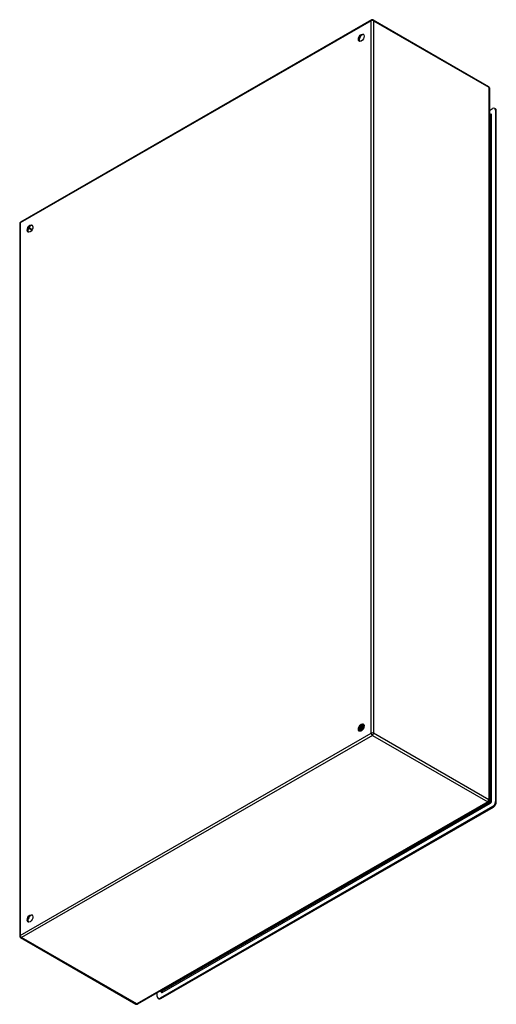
# Model space of a CAD drawing. Header units: inches. Extents: x 136.8 to 159.7, y 39.6 to 86.8.
import ezdxf

# ---------------------------------------------------------------- set-up
doc = ezdxf.new("R2010")
doc.units = ezdxf.units.IN
doc.header["$MEASUREMENT"] = 0
doc.layers.add('Visible Edges(ANSI)', color=7, linetype='Continuous', lineweight=25)
doc.layers.add('Visible Tangent Edges(ANSI)', color=7, linetype='Continuous', lineweight=25)

msp = doc.modelspace()

# ---------------------------------------------------------------- linework, layer by layer
at = {"layer": 'Visible Edges(ANSI)'}
for p, q in [((153.686, 86.833), (136.834, 77.128)), ((153.77, 86.833), (159.308, 83.644)), ((159.35, 83.571), (159.35, 49.371)), ((159.35, 82.486), (159.505, 82.575)), ((159.35, 82.318), (159.402, 82.287)), ((159.64, 82.563), (159.603, 82.584)), ((159.644, 82.494), (159.644, 49.316)), ((159.681, 49.294), (159.681, 82.472)), ((136.792, 77.056), (136.792, 42.856)), ((153.22, 52.995), (153.219, 52.995)), ((153.221, 52.978), (153.221, 52.96)), ((153.246, 53.003), (153.248, 53.002)), ((153.254, 52.979), (153.251, 52.98)), ((153.256, 52.958), (153.256, 52.94)), ((153.279, 52.987), (153.282, 52.985)), ((153.288, 52.998), (153.286, 53)), ((153.288, 52.963), (153.286, 52.964)), ((153.29, 52.938), (153.29, 52.92)), ((153.312, 52.97), (153.315, 52.968)), ((153.323, 52.978), (153.32, 52.98)), ((153.322, 52.947), (153.32, 52.948)), ((153.114, 52.753), (153.111, 52.755)), ((153.116, 52.739), (153.113, 52.741)), ((153.13, 52.795), (153.114, 52.786)), ((153.131, 52.76), (153.134, 52.759)), ((153.141, 52.866), (153.138, 52.867)), ((153.151, 52.719), (153.148, 52.721)), ((153.165, 52.775), (153.149, 52.766)), ((153.152, 52.734), (153.149, 52.735)), ((153.155, 52.894), (153.158, 52.893)), ((153.169, 52.741), (153.172, 52.74)), ((153.179, 52.85), (153.176, 52.852)), ((153.2, 52.755), (153.184, 52.746)), ((153.19, 52.714), (153.187, 52.716)), ((153.192, 52.879), (153.195, 52.877)), ((153.207, 52.723), (153.21, 52.721)), ((153.217, 52.834), (153.214, 52.836)), ((153.219, 52.722), (153.215, 52.724)), ((153.233, 52.734), (153.219, 52.726)), ((153.229, 52.863), (153.232, 52.862)), ((153.231, 52.733), (153.231, 52.733)), ((153.254, 52.819), (153.251, 52.82)), ((153.266, 52.848), (153.269, 52.846)), ((153.29, 52.804), (153.288, 52.804)), ((153.303, 52.832), (153.306, 52.831)), ((153.325, 52.918), (153.325, 52.9)), ((159.308, 49.298), (142.456, 39.594)), ((159.505, 49.075), (143.536, 39.879)), ((143.574, 39.858), (159.542, 49.053)), ((136.834, 42.783), (142.372, 39.594)), ((143.544, 40.221), (143.595, 40.192)), ((143.397, 39.96), (143.397, 40.136)), ((143.476, 39.848), (143.438, 39.869))]:
    msp.add_line(p, q, dxfattribs=at)
at = {"layer": 'Visible Edges(ANSI)', "flags": 128}
for points in [[(159.407, 82.286), (159.405, 82.286), (159.402, 82.287)], [(153.179, 52.959), (153.178, 52.957), (153.178, 52.954), (153.177, 52.951), (153.176, 52.948), (153.175, 52.946), (153.175, 52.943), (153.174, 52.94), (153.173, 52.937), (153.172, 52.935), (153.171, 52.932), (153.17, 52.929), (153.169, 52.926), (153.168, 52.924), (153.167, 52.921), (153.166, 52.918), (153.165, 52.915), (153.164, 52.913), (153.162, 52.91), (153.161, 52.907), (153.16, 52.905), (153.159, 52.902), (153.157, 52.899), (153.156, 52.897), (153.155, 52.894)], [(153.158, 52.893), (153.159, 52.896), (153.161, 52.898), (153.162, 52.901), (153.163, 52.904), (153.165, 52.907), (153.166, 52.91), (153.167, 52.913), (153.168, 52.916), (153.17, 52.919), (153.171, 52.922), (153.172, 52.925), (153.173, 52.928), (153.174, 52.931), (153.175, 52.934), (153.176, 52.937), (153.177, 52.94), (153.178, 52.943), (153.179, 52.946), (153.179, 52.949), (153.18, 52.952), (153.181, 52.955), (153.182, 52.958), (153.182, 52.961), (153.183, 52.964)], [(153.164, 52.894), (153.166, 52.897), (153.167, 52.9), (153.168, 52.903), (153.17, 52.906), (153.171, 52.909), (153.172, 52.912), (153.173, 52.915), (153.175, 52.918), (153.176, 52.921), (153.177, 52.924), (153.178, 52.927), (153.179, 52.93), (153.179, 52.933), (153.18, 52.936), (153.181, 52.939), (153.182, 52.943), (153.182, 52.946), (153.183, 52.949), (153.184, 52.952), (153.184, 52.955), (153.184, 52.958), (153.185, 52.961), (153.185, 52.964), (153.185, 52.966)], [(153.217, 52.994), (153.218, 52.99), (153.218, 52.985), (153.218, 52.981), (153.218, 52.976), (153.218, 52.972), (153.218, 52.967), (153.217, 52.962), (153.217, 52.957), (153.216, 52.952), (153.215, 52.948), (153.214, 52.943), (153.213, 52.938), (153.212, 52.933), (153.211, 52.928), (153.209, 52.923), (153.208, 52.918), (153.206, 52.913), (153.204, 52.908), (153.203, 52.903), (153.201, 52.898), (153.199, 52.893), (153.196, 52.888), (153.194, 52.883), (153.192, 52.879)], [(153.195, 52.877), (153.197, 52.882), (153.199, 52.887), (153.202, 52.892), (153.204, 52.897), (153.206, 52.902), (153.208, 52.907), (153.209, 52.912), (153.211, 52.917), (153.213, 52.922), (153.214, 52.927), (153.215, 52.933), (153.216, 52.938), (153.217, 52.943), (153.218, 52.948), (153.219, 52.953), (153.22, 52.958), (153.22, 52.962), (153.221, 52.967), (153.221, 52.972), (153.221, 52.977), (153.221, 52.981), (153.221, 52.986), (153.22, 52.99), (153.22, 52.995)], [(153.201, 52.878), (153.203, 52.881), (153.204, 52.885), (153.206, 52.888), (153.207, 52.892), (153.208, 52.895), (153.209, 52.898), (153.211, 52.902), (153.212, 52.905), (153.213, 52.909), (153.214, 52.912), (153.215, 52.916), (153.216, 52.919), (153.217, 52.923), (153.217, 52.926), (153.218, 52.93), (153.219, 52.933), (153.219, 52.937), (153.22, 52.94), (153.22, 52.943), (153.22, 52.947), (153.221, 52.95), (153.221, 52.953), (153.221, 52.957), (153.221, 52.96)], [(153.249, 52.98), (153.247, 52.98), (153.246, 52.981), (153.245, 52.982), (153.244, 52.982), (153.243, 52.983), (153.241, 52.983), (153.24, 52.984), (153.239, 52.985), (153.238, 52.985), (153.237, 52.986), (153.236, 52.986), (153.234, 52.987), (153.233, 52.988), (153.232, 52.988), (153.231, 52.989), (153.23, 52.989), (153.228, 52.99), (153.227, 52.991), (153.226, 52.991), (153.225, 52.992), (153.224, 52.993), (153.222, 52.993), (153.221, 52.994), (153.22, 52.994)], [(153.251, 52.98), (153.25, 52.98), (153.249, 52.98), (153.248, 52.98), (153.246, 52.979), (153.245, 52.979), (153.244, 52.979), (153.243, 52.979), (153.241, 52.978), (153.24, 52.978), (153.239, 52.978), (153.237, 52.978), (153.236, 52.978), (153.235, 52.977), (153.234, 52.977), (153.232, 52.977), (153.231, 52.977), (153.23, 52.976), (153.229, 52.976), (153.227, 52.976), (153.226, 52.976), (153.225, 52.976), (153.223, 52.975), (153.222, 52.975), (153.221, 52.975)], [(153.226, 53), (153.227, 53), (153.227, 53), (153.228, 53), (153.229, 53), (153.23, 53.001), (153.231, 53.001), (153.232, 53.001), (153.232, 53.001), (153.233, 53.001), (153.234, 53.001), (153.235, 53.001), (153.236, 53.002), (153.237, 53.002), (153.237, 53.002), (153.238, 53.002), (153.239, 53.002), (153.24, 53.002), (153.241, 53.002), (153.242, 53.003), (153.242, 53.003), (153.243, 53.003), (153.244, 53.003), (153.245, 53.003), (153.246, 53.003)], [(153.251, 52.98), (153.252, 52.976), (153.252, 52.971), (153.253, 52.967), (153.253, 52.962), (153.253, 52.958), (153.253, 52.953), (153.252, 52.948), (153.252, 52.943), (153.252, 52.938), (153.251, 52.934), (153.25, 52.929), (153.249, 52.924), (153.248, 52.918), (153.247, 52.913), (153.246, 52.908), (153.244, 52.903), (153.243, 52.898), (153.241, 52.893), (153.239, 52.888), (153.237, 52.883), (153.235, 52.878), (153.233, 52.873), (153.231, 52.868), (153.229, 52.863)], [(153.232, 52.862), (153.234, 52.867), (153.236, 52.872), (153.238, 52.877), (153.24, 52.882), (153.242, 52.887), (153.244, 52.892), (153.246, 52.897), (153.247, 52.902), (153.249, 52.907), (153.25, 52.912), (153.251, 52.917), (153.252, 52.922), (153.253, 52.927), (153.254, 52.932), (153.254, 52.937), (153.255, 52.942), (153.255, 52.947), (153.256, 52.952), (153.256, 52.956), (153.256, 52.961), (153.255, 52.966), (153.255, 52.97), (153.255, 52.975), (153.254, 52.979)], [(153.238, 52.862), (153.239, 52.865), (153.24, 52.868), (153.242, 52.872), (153.243, 52.875), (153.244, 52.878), (153.245, 52.882), (153.246, 52.885), (153.247, 52.888), (153.248, 52.891), (153.249, 52.895), (153.25, 52.898), (153.251, 52.901), (153.252, 52.905), (153.252, 52.908), (153.253, 52.911), (153.254, 52.914), (153.254, 52.918), (153.255, 52.921), (153.255, 52.924), (153.255, 52.927), (153.255, 52.93), (153.256, 52.934), (153.256, 52.937), (153.256, 52.94)], [(153.243, 53.01), (153.243, 53.01), (153.243, 53.009), (153.243, 53.009), (153.243, 53.009), (153.243, 53.009), (153.244, 53.008), (153.244, 53.008), (153.244, 53.008), (153.244, 53.007), (153.244, 53.007), (153.244, 53.007), (153.244, 53.007), (153.244, 53.006), (153.245, 53.006), (153.245, 53.006), (153.245, 53.006), (153.245, 53.005), (153.245, 53.005), (153.245, 53.005), (153.245, 53.004), (153.245, 53.004), (153.245, 53.004), (153.246, 53.004), (153.246, 53.003)], [(153.248, 53.002), (153.248, 53.002), (153.248, 53.003), (153.248, 53.003), (153.248, 53.003), (153.248, 53.004), (153.247, 53.004), (153.247, 53.005), (153.247, 53.005), (153.247, 53.005), (153.247, 53.006), (153.247, 53.006), (153.247, 53.006), (153.246, 53.007), (153.246, 53.007), (153.246, 53.007), (153.246, 53.008), (153.246, 53.008), (153.246, 53.009), (153.245, 53.009), (153.245, 53.009), (153.245, 53.01), (153.245, 53.01), (153.245, 53.01), (153.244, 53.011)], [(153.248, 53.002), (153.248, 53.001), (153.248, 53), (153.248, 52.999), (153.248, 52.998), (153.248, 52.998), (153.248, 52.997), (153.248, 52.996), (153.248, 52.995), (153.248, 52.994), (153.248, 52.993), (153.248, 52.992), (153.248, 52.992), (153.248, 52.991), (153.248, 52.99), (153.248, 52.989), (153.248, 52.988), (153.248, 52.987), (153.248, 52.986), (153.248, 52.985), (153.248, 52.985), (153.248, 52.984), (153.248, 52.983), (153.248, 52.982), (153.248, 52.981)], [(153.248, 52.981), (153.249, 52.981), (153.251, 52.981), (153.252, 52.982), (153.253, 52.982), (153.254, 52.982), (153.256, 52.982), (153.257, 52.983), (153.258, 52.983), (153.26, 52.983), (153.261, 52.983), (153.262, 52.984), (153.264, 52.984), (153.265, 52.984), (153.266, 52.984), (153.267, 52.984), (153.269, 52.985), (153.27, 52.985), (153.271, 52.985), (153.273, 52.985), (153.274, 52.986), (153.275, 52.986), (153.277, 52.986), (153.278, 52.986), (153.279, 52.987)], [(153.281, 52.963), (153.28, 52.964), (153.279, 52.964), (153.277, 52.965), (153.276, 52.965), (153.275, 52.966), (153.274, 52.967), (153.273, 52.967), (153.272, 52.968), (153.271, 52.968), (153.27, 52.969), (153.269, 52.969), (153.268, 52.97), (153.267, 52.971), (153.265, 52.971), (153.264, 52.972), (153.263, 52.972), (153.262, 52.973), (153.261, 52.973), (153.26, 52.974), (153.259, 52.974), (153.258, 52.975), (153.257, 52.976), (153.256, 52.976), (153.254, 52.977)], [(153.286, 52.964), (153.284, 52.964), (153.283, 52.964), (153.282, 52.963), (153.281, 52.963), (153.279, 52.963), (153.278, 52.963), (153.277, 52.962), (153.276, 52.962), (153.274, 52.962), (153.273, 52.962), (153.272, 52.962), (153.271, 52.961), (153.269, 52.961), (153.268, 52.961), (153.267, 52.961), (153.266, 52.96), (153.264, 52.96), (153.263, 52.96), (153.262, 52.96), (153.261, 52.959), (153.259, 52.959), (153.258, 52.959), (153.257, 52.959), (153.256, 52.959)], [(153.282, 52.985), (153.281, 52.987), (153.28, 52.989), (153.28, 52.99), (153.279, 52.992), (153.278, 52.993), (153.277, 52.995), (153.276, 52.996), (153.275, 52.998), (153.274, 52.999), (153.273, 53), (153.272, 53.002), (153.271, 53.003), (153.27, 53.004), (153.269, 53.006), (153.268, 53.007), (153.267, 53.008), (153.266, 53.009), (153.265, 53.01), (153.263, 53.011), (153.262, 53.012), (153.261, 53.013), (153.26, 53.014), (153.258, 53.015), (153.257, 53.016)], [(153.257, 53.016), (153.258, 53.015), (153.259, 53.014), (153.26, 53.013), (153.261, 53.012), (153.262, 53.011), (153.264, 53.01), (153.265, 53.009), (153.266, 53.008), (153.267, 53.007), (153.268, 53.006), (153.269, 53.005), (153.27, 53.003), (153.27, 53.002), (153.271, 53.001), (153.272, 53), (153.273, 52.998), (153.274, 52.997), (153.275, 52.995), (153.276, 52.994), (153.276, 52.993), (153.277, 52.991), (153.278, 52.99), (153.278, 52.988), (153.279, 52.987)], [(153.286, 52.964), (153.286, 52.96), (153.287, 52.956), (153.287, 52.951), (153.288, 52.947), (153.288, 52.942), (153.288, 52.937), (153.288, 52.933), (153.287, 52.928), (153.287, 52.923), (153.286, 52.918), (153.286, 52.913), (153.285, 52.908), (153.284, 52.903), (153.283, 52.898), (153.282, 52.893), (153.28, 52.888), (153.279, 52.883), (153.277, 52.878), (153.276, 52.873), (153.274, 52.868), (153.272, 52.863), (153.27, 52.858), (153.268, 52.853), (153.266, 52.848)], [(153.268, 53.007), (153.271, 53.006), (153.273, 53.006), (153.275, 53.005), (153.278, 53.004), (153.28, 53.003), (153.282, 53.002), (153.284, 53.001), (153.286, 53), (153.288, 52.998), (153.29, 52.997), (153.292, 52.996), (153.294, 52.994), (153.296, 52.993), (153.298, 52.991), (153.3, 52.989), (153.301, 52.987), (153.303, 52.985), (153.304, 52.983), (153.306, 52.981), (153.307, 52.979), (153.309, 52.977), (153.31, 52.975), (153.311, 52.972), (153.312, 52.97)], [(153.269, 52.846), (153.271, 52.851), (153.273, 52.856), (153.275, 52.861), (153.277, 52.866), (153.279, 52.872), (153.28, 52.877), (153.282, 52.882), (153.283, 52.887), (153.285, 52.892), (153.286, 52.897), (153.287, 52.902), (153.288, 52.907), (153.289, 52.912), (153.289, 52.917), (153.29, 52.922), (153.29, 52.927), (153.29, 52.931), (153.29, 52.936), (153.29, 52.941), (153.29, 52.945), (153.29, 52.95), (153.29, 52.954), (153.289, 52.959), (153.288, 52.963)], [(153.282, 52.985), (153.282, 52.984), (153.282, 52.983), (153.282, 52.983), (153.282, 52.982), (153.282, 52.981), (153.282, 52.98), (153.282, 52.979), (153.282, 52.978), (153.282, 52.977), (153.282, 52.976), (153.282, 52.975), (153.282, 52.975), (153.282, 52.974), (153.282, 52.973), (153.282, 52.972), (153.282, 52.971), (153.282, 52.97), (153.282, 52.969), (153.282, 52.968), (153.282, 52.967), (153.282, 52.967), (153.282, 52.966), (153.282, 52.965), (153.282, 52.964)], [(153.282, 52.964), (153.283, 52.964), (153.284, 52.964), (153.285, 52.965), (153.287, 52.965), (153.288, 52.965), (153.289, 52.965), (153.291, 52.966), (153.292, 52.966), (153.293, 52.966), (153.294, 52.966), (153.296, 52.967), (153.297, 52.967), (153.298, 52.967), (153.3, 52.967), (153.301, 52.968), (153.302, 52.968), (153.303, 52.968), (153.305, 52.968), (153.306, 52.969), (153.307, 52.969), (153.309, 52.969), (153.31, 52.969), (153.311, 52.97), (153.312, 52.97)], [(153.315, 52.968), (153.314, 52.97), (153.314, 52.972), (153.313, 52.973), (153.312, 52.975), (153.311, 52.976), (153.31, 52.978), (153.309, 52.979), (153.308, 52.981), (153.307, 52.982), (153.306, 52.983), (153.305, 52.985), (153.304, 52.986), (153.303, 52.987), (153.301, 52.988), (153.3, 52.99), (153.299, 52.991), (153.298, 52.992), (153.296, 52.993), (153.295, 52.994), (153.294, 52.995), (153.293, 52.996), (153.291, 52.997), (153.29, 52.998), (153.288, 52.998)], [(153.313, 52.947), (153.312, 52.947), (153.311, 52.948), (153.31, 52.948), (153.309, 52.949), (153.308, 52.949), (153.307, 52.95), (153.306, 52.95), (153.305, 52.951), (153.304, 52.951), (153.303, 52.952), (153.302, 52.952), (153.301, 52.953), (153.3, 52.953), (153.299, 52.954), (153.298, 52.954), (153.297, 52.955), (153.296, 52.955), (153.295, 52.956), (153.294, 52.956), (153.293, 52.957), (153.292, 52.957), (153.291, 52.958), (153.29, 52.958), (153.289, 52.959)], [(153.32, 52.948), (153.318, 52.948), (153.317, 52.948), (153.316, 52.947), (153.315, 52.947), (153.314, 52.947), (153.312, 52.947), (153.311, 52.946), (153.31, 52.946), (153.309, 52.946), (153.307, 52.945), (153.306, 52.945), (153.305, 52.945), (153.304, 52.945), (153.303, 52.944), (153.301, 52.944), (153.3, 52.944), (153.299, 52.944), (153.298, 52.943), (153.297, 52.943), (153.295, 52.943), (153.294, 52.943), (153.293, 52.943), (153.292, 52.942), (153.29, 52.942)], [(153.303, 52.987), (153.304, 52.986), (153.306, 52.986), (153.307, 52.986), (153.309, 52.985), (153.31, 52.985), (153.312, 52.984), (153.313, 52.984), (153.314, 52.983), (153.316, 52.982), (153.317, 52.982), (153.318, 52.981), (153.32, 52.98), (153.321, 52.98), (153.322, 52.979), (153.324, 52.978), (153.325, 52.977), (153.326, 52.976), (153.327, 52.975), (153.328, 52.975), (153.33, 52.974), (153.331, 52.973), (153.332, 52.972), (153.333, 52.97), (153.334, 52.969)], [(153.32, 52.948), (153.32, 52.944), (153.321, 52.94), (153.322, 52.935), (153.322, 52.931), (153.322, 52.926), (153.322, 52.922), (153.322, 52.917), (153.322, 52.912), (153.322, 52.908), (153.322, 52.903), (153.321, 52.898), (153.32, 52.893), (153.32, 52.888), (153.319, 52.883), (153.318, 52.878), (153.316, 52.873), (153.315, 52.868), (153.314, 52.863), (153.312, 52.858), (153.311, 52.852), (153.309, 52.847), (153.307, 52.842), (153.305, 52.837), (153.303, 52.832)], [(153.306, 52.832), (153.308, 52.837), (153.31, 52.842), (153.312, 52.847), (153.314, 52.852), (153.315, 52.857), (153.317, 52.862), (153.318, 52.867), (153.319, 52.872), (153.321, 52.877), (153.322, 52.882), (153.323, 52.887), (153.323, 52.892), (153.324, 52.897), (153.325, 52.902), (153.325, 52.907), (153.325, 52.911), (153.325, 52.916), (153.325, 52.921), (153.325, 52.925), (153.325, 52.93), (153.324, 52.934), (153.324, 52.938), (153.323, 52.943), (153.322, 52.947)], [(153.315, 52.968), (153.315, 52.968), (153.315, 52.967), (153.315, 52.966), (153.315, 52.965), (153.315, 52.964), (153.315, 52.963), (153.315, 52.962), (153.315, 52.961), (153.315, 52.96), (153.315, 52.96), (153.315, 52.959), (153.315, 52.958), (153.315, 52.957), (153.315, 52.956), (153.315, 52.955), (153.315, 52.954), (153.315, 52.953), (153.315, 52.952), (153.315, 52.952), (153.315, 52.951), (153.315, 52.95), (153.315, 52.949), (153.315, 52.948), (153.315, 52.947)], [(153.32, 52.948), (153.321, 52.948), (153.322, 52.948), (153.322, 52.948), (153.323, 52.948), (153.324, 52.948), (153.324, 52.948), (153.325, 52.949), (153.325, 52.949), (153.326, 52.949), (153.327, 52.949), (153.327, 52.949), (153.328, 52.949), (153.329, 52.949), (153.329, 52.949), (153.33, 52.95), (153.33, 52.95), (153.331, 52.95), (153.332, 52.95), (153.332, 52.95), (153.333, 52.95), (153.334, 52.95), (153.334, 52.95), (153.335, 52.951), (153.335, 52.951)], [(153.334, 52.971), (153.333, 52.971), (153.333, 52.971), (153.333, 52.972), (153.332, 52.972), (153.332, 52.972), (153.331, 52.973), (153.331, 52.973), (153.33, 52.974), (153.33, 52.974), (153.33, 52.974), (153.329, 52.975), (153.329, 52.975), (153.328, 52.975), (153.328, 52.975), (153.327, 52.976), (153.327, 52.976), (153.326, 52.976), (153.326, 52.977), (153.326, 52.977), (153.325, 52.977), (153.325, 52.978), (153.324, 52.978), (153.324, 52.978), (153.323, 52.978)], [(153.335, 52.935), (153.335, 52.935), (153.334, 52.935), (153.334, 52.936), (153.333, 52.936), (153.333, 52.936), (153.332, 52.936), (153.332, 52.937), (153.331, 52.937), (153.331, 52.937), (153.33, 52.937), (153.33, 52.938), (153.329, 52.938), (153.329, 52.938), (153.328, 52.938), (153.328, 52.939), (153.327, 52.939), (153.327, 52.939), (153.326, 52.939), (153.326, 52.94), (153.325, 52.94), (153.325, 52.94), (153.324, 52.94), (153.324, 52.941), (153.323, 52.941)], [(153.097, 52.778), (153.101, 52.779), (153.104, 52.781), (153.108, 52.783), (153.112, 52.784), (153.115, 52.787), (153.119, 52.789), (153.122, 52.791), (153.126, 52.793), (153.129, 52.796), (153.133, 52.799), (153.137, 52.802), (153.14, 52.805), (153.144, 52.808), (153.147, 52.811), (153.15, 52.815), (153.154, 52.818), (153.157, 52.822), (153.16, 52.826), (153.164, 52.829), (153.167, 52.833), (153.17, 52.837), (153.173, 52.842), (153.176, 52.846), (153.179, 52.85)], [(153.176, 52.852), (153.173, 52.847), (153.17, 52.843), (153.167, 52.839), (153.164, 52.835), (153.161, 52.832), (153.158, 52.828), (153.155, 52.824), (153.152, 52.821), (153.149, 52.817), (153.145, 52.814), (153.142, 52.811), (153.139, 52.808), (153.135, 52.805), (153.132, 52.802), (153.128, 52.799), (153.125, 52.797), (153.122, 52.794), (153.118, 52.792), (153.115, 52.79), (153.111, 52.788), (153.108, 52.786), (153.104, 52.784), (153.101, 52.782), (153.098, 52.781)], [(153.111, 52.755), (153.11, 52.755), (153.11, 52.755), (153.109, 52.755), (153.108, 52.755), (153.108, 52.755), (153.107, 52.754), (153.107, 52.754), (153.106, 52.754), (153.106, 52.754), (153.105, 52.754), (153.105, 52.754), (153.104, 52.754), (153.103, 52.754), (153.103, 52.754), (153.102, 52.754), (153.102, 52.754), (153.101, 52.754), (153.101, 52.754), (153.1, 52.754), (153.1, 52.754), (153.099, 52.754), (153.099, 52.754), (153.098, 52.755), (153.098, 52.755)], [(153.098, 52.753), (153.098, 52.753), (153.099, 52.753), (153.1, 52.753), (153.1, 52.753), (153.101, 52.753), (153.102, 52.753), (153.102, 52.753), (153.103, 52.753), (153.103, 52.753), (153.104, 52.753), (153.105, 52.753), (153.105, 52.753), (153.106, 52.753), (153.107, 52.753), (153.108, 52.753), (153.108, 52.753), (153.109, 52.753), (153.11, 52.753), (153.11, 52.753), (153.111, 52.753), (153.112, 52.753), (153.112, 52.753), (153.113, 52.753), (153.114, 52.753)], [(153.149, 52.735), (153.146, 52.735), (153.144, 52.735), (153.141, 52.734), (153.139, 52.734), (153.136, 52.734), (153.134, 52.734), (153.131, 52.735), (153.129, 52.735), (153.127, 52.735), (153.125, 52.736), (153.122, 52.736), (153.12, 52.737), (153.118, 52.738), (153.116, 52.739), (153.114, 52.74), (153.112, 52.741), (153.11, 52.742), (153.109, 52.743), (153.107, 52.745), (153.105, 52.746), (153.103, 52.748), (153.102, 52.75), (153.1, 52.751), (153.099, 52.753)], [(153.111, 52.755), (153.11, 52.756), (153.11, 52.757), (153.109, 52.758), (153.109, 52.759), (153.109, 52.76), (153.108, 52.761), (153.108, 52.762), (153.107, 52.763), (153.107, 52.764), (153.106, 52.765), (153.106, 52.766), (153.106, 52.767), (153.105, 52.768), (153.105, 52.769), (153.104, 52.77), (153.104, 52.771), (153.103, 52.772), (153.103, 52.773), (153.103, 52.774), (153.102, 52.775), (153.102, 52.776), (153.101, 52.777), (153.101, 52.778), (153.1, 52.779)], [(153.104, 52.821), (153.106, 52.822), (153.108, 52.824), (153.11, 52.825), (153.112, 52.827), (153.114, 52.828), (153.116, 52.83), (153.118, 52.832), (153.12, 52.833), (153.122, 52.835), (153.124, 52.837), (153.125, 52.839), (153.127, 52.841), (153.129, 52.843), (153.131, 52.845), (153.133, 52.847), (153.135, 52.849), (153.137, 52.851), (153.138, 52.853), (153.14, 52.856), (153.142, 52.858), (153.144, 52.86), (153.145, 52.862), (153.147, 52.865), (153.149, 52.867)], [(153.105, 52.825), (153.107, 52.826), (153.108, 52.828), (153.11, 52.829), (153.111, 52.831), (153.113, 52.832), (153.115, 52.834), (153.116, 52.835), (153.118, 52.837), (153.119, 52.839), (153.121, 52.84), (153.122, 52.842), (153.124, 52.844), (153.126, 52.845), (153.127, 52.847), (153.129, 52.849), (153.13, 52.851), (153.131, 52.853), (153.133, 52.855), (153.134, 52.856), (153.136, 52.858), (153.137, 52.86), (153.139, 52.862), (153.14, 52.864), (153.141, 52.866)], [(153.126, 52.771), (153.125, 52.771), (153.124, 52.772), (153.123, 52.772), (153.123, 52.773), (153.122, 52.773), (153.121, 52.773), (153.12, 52.774), (153.119, 52.774), (153.118, 52.775), (153.118, 52.775), (153.117, 52.776), (153.116, 52.776), (153.115, 52.777), (153.114, 52.777), (153.113, 52.778), (153.113, 52.778), (153.112, 52.778), (153.111, 52.779), (153.11, 52.779), (153.109, 52.78), (153.108, 52.78), (153.107, 52.781), (153.107, 52.781), (153.106, 52.782)], [(153.138, 52.867), (153.137, 52.866), (153.136, 52.864), (153.135, 52.862), (153.133, 52.861), (153.132, 52.859), (153.131, 52.857), (153.13, 52.856), (153.128, 52.854), (153.127, 52.852), (153.126, 52.851), (153.124, 52.849), (153.123, 52.847), (153.122, 52.846), (153.12, 52.844), (153.119, 52.843), (153.118, 52.841), (153.116, 52.84), (153.115, 52.838), (153.114, 52.837), (153.112, 52.836), (153.111, 52.834), (153.109, 52.833), (153.108, 52.831), (153.107, 52.83)], [(153.13, 52.762), (153.129, 52.761), (153.129, 52.761), (153.128, 52.761), (153.127, 52.76), (153.127, 52.76), (153.126, 52.76), (153.125, 52.759), (153.125, 52.759), (153.124, 52.758), (153.123, 52.758), (153.123, 52.758), (153.122, 52.757), (153.121, 52.757), (153.121, 52.757), (153.12, 52.756), (153.119, 52.756), (153.119, 52.756), (153.118, 52.755), (153.117, 52.755), (153.116, 52.755), (153.116, 52.754), (153.115, 52.754), (153.114, 52.754), (153.114, 52.753)], [(153.116, 52.739), (153.117, 52.738), (153.118, 52.738), (153.12, 52.737), (153.121, 52.736), (153.122, 52.736), (153.124, 52.735), (153.125, 52.735), (153.127, 52.734), (153.128, 52.734), (153.129, 52.734), (153.131, 52.733), (153.132, 52.733), (153.134, 52.733), (153.136, 52.733), (153.137, 52.733), (153.139, 52.733), (153.14, 52.733), (153.142, 52.733), (153.143, 52.733), (153.145, 52.733), (153.147, 52.733), (153.148, 52.733), (153.15, 52.733), (153.152, 52.734)], [(153.118, 52.788), (153.119, 52.787), (153.119, 52.786), (153.12, 52.785), (153.12, 52.784), (153.121, 52.782), (153.121, 52.781), (153.122, 52.78), (153.122, 52.779), (153.123, 52.778), (153.124, 52.777), (153.124, 52.775), (153.125, 52.774), (153.125, 52.773), (153.126, 52.772), (153.126, 52.771), (153.127, 52.769), (153.127, 52.768), (153.128, 52.767), (153.128, 52.766), (153.129, 52.765), (153.129, 52.764), (153.13, 52.762), (153.13, 52.761), (153.131, 52.76)], [(153.138, 52.867), (153.138, 52.868), (153.137, 52.868), (153.137, 52.868), (153.136, 52.869), (153.135, 52.869), (153.135, 52.87), (153.134, 52.87), (153.133, 52.87), (153.133, 52.871), (153.132, 52.871), (153.132, 52.871), (153.131, 52.872), (153.13, 52.872), (153.13, 52.872), (153.129, 52.873), (153.129, 52.873), (153.128, 52.874), (153.127, 52.874), (153.127, 52.874), (153.126, 52.875), (153.126, 52.875), (153.125, 52.875), (153.124, 52.876), (153.124, 52.876)], [(153.291, 52.804), (153.284, 52.807), (153.277, 52.81), (153.27, 52.813), (153.263, 52.817), (153.256, 52.82), (153.249, 52.823), (153.243, 52.826), (153.236, 52.829), (153.229, 52.832), (153.222, 52.835), (153.215, 52.838), (153.208, 52.841), (153.201, 52.844), (153.194, 52.847), (153.187, 52.85), (153.18, 52.853), (153.173, 52.856), (153.166, 52.859), (153.159, 52.863), (153.152, 52.866), (153.145, 52.869), (153.138, 52.872), (153.131, 52.875), (153.125, 52.878)], [(153.13, 52.795), (153.133, 52.797), (153.135, 52.798), (153.138, 52.8), (153.14, 52.802), (153.143, 52.804), (153.145, 52.805), (153.148, 52.807), (153.15, 52.809), (153.152, 52.811), (153.155, 52.814), (153.157, 52.816), (153.159, 52.818), (153.162, 52.821), (153.164, 52.823), (153.166, 52.825), (153.169, 52.828), (153.171, 52.831), (153.173, 52.833), (153.175, 52.836), (153.177, 52.839), (153.18, 52.842), (153.182, 52.845), (153.184, 52.848), (153.186, 52.851)], [(153.214, 52.836), (153.211, 52.831), (153.208, 52.827), (153.205, 52.822), (153.201, 52.818), (153.198, 52.814), (153.195, 52.81), (153.192, 52.806), (153.188, 52.802), (153.185, 52.799), (153.181, 52.795), (153.178, 52.792), (153.174, 52.788), (153.171, 52.785), (153.167, 52.782), (153.163, 52.779), (153.16, 52.776), (153.156, 52.774), (153.153, 52.771), (153.149, 52.769), (153.145, 52.767), (153.142, 52.765), (153.138, 52.763), (153.134, 52.762), (153.131, 52.76)], [(153.134, 52.759), (153.137, 52.76), (153.141, 52.762), (153.145, 52.764), (153.148, 52.766), (153.152, 52.768), (153.156, 52.77), (153.159, 52.772), (153.163, 52.775), (153.167, 52.778), (153.17, 52.781), (153.174, 52.784), (153.177, 52.787), (153.181, 52.79), (153.184, 52.794), (153.188, 52.797), (153.191, 52.801), (153.195, 52.805), (153.198, 52.809), (153.201, 52.813), (153.204, 52.817), (153.208, 52.821), (153.211, 52.826), (153.214, 52.83), (153.217, 52.834)], [(153.187, 52.716), (153.184, 52.715), (153.181, 52.715), (153.179, 52.715), (153.176, 52.714), (153.173, 52.714), (153.171, 52.714), (153.168, 52.714), (153.166, 52.715), (153.163, 52.715), (153.161, 52.715), (153.159, 52.716), (153.156, 52.717), (153.154, 52.717), (153.152, 52.718), (153.15, 52.719), (153.148, 52.721), (153.146, 52.722), (153.144, 52.723), (153.142, 52.724), (153.14, 52.726), (153.139, 52.728), (153.137, 52.729), (153.135, 52.731), (153.134, 52.733)], [(153.138, 52.904), (153.139, 52.903), (153.139, 52.903), (153.14, 52.903), (153.141, 52.902), (153.142, 52.902), (153.142, 52.901), (153.143, 52.901), (153.144, 52.901), (153.144, 52.9), (153.145, 52.9), (153.146, 52.899), (153.146, 52.899), (153.147, 52.898), (153.148, 52.898), (153.148, 52.898), (153.149, 52.897), (153.15, 52.897), (153.15, 52.896), (153.151, 52.896), (153.152, 52.896), (153.153, 52.895), (153.153, 52.895), (153.154, 52.894), (153.155, 52.894)], [(153.149, 52.735), (153.148, 52.736), (153.148, 52.737), (153.147, 52.738), (153.147, 52.739), (153.146, 52.74), (153.146, 52.741), (153.145, 52.742), (153.145, 52.744), (153.144, 52.745), (153.144, 52.746), (153.144, 52.747), (153.143, 52.748), (153.143, 52.749), (153.142, 52.75), (153.142, 52.751), (153.141, 52.752), (153.141, 52.753), (153.14, 52.754), (153.14, 52.755), (153.139, 52.756), (153.139, 52.757), (153.139, 52.758), (153.138, 52.759), (153.138, 52.76)], [(153.149, 52.867), (153.148, 52.867), (153.148, 52.867), (153.148, 52.867), (153.147, 52.867), (153.147, 52.867), (153.147, 52.867), (153.147, 52.867), (153.146, 52.867), (153.146, 52.867), (153.146, 52.867), (153.145, 52.867), (153.145, 52.867), (153.145, 52.867), (153.144, 52.867), (153.144, 52.867), (153.144, 52.867), (153.144, 52.866), (153.143, 52.866), (153.143, 52.866), (153.143, 52.866), (153.142, 52.866), (153.142, 52.866), (153.142, 52.866), (153.141, 52.866)], [(153.165, 52.75), (153.164, 52.751), (153.163, 52.751), (153.162, 52.752), (153.161, 52.752), (153.16, 52.753), (153.159, 52.753), (153.158, 52.754), (153.157, 52.754), (153.156, 52.755), (153.155, 52.755), (153.154, 52.756), (153.153, 52.756), (153.153, 52.757), (153.152, 52.757), (153.151, 52.758), (153.15, 52.758), (153.149, 52.759), (153.148, 52.759), (153.147, 52.76), (153.146, 52.76), (153.145, 52.761), (153.144, 52.761), (153.143, 52.762), (153.142, 52.762)], [(153.176, 52.852), (153.175, 52.852), (153.174, 52.853), (153.173, 52.853), (153.171, 52.854), (153.17, 52.855), (153.169, 52.855), (153.168, 52.856), (153.167, 52.857), (153.166, 52.857), (153.165, 52.858), (153.163, 52.859), (153.162, 52.859), (153.161, 52.86), (153.16, 52.861), (153.159, 52.861), (153.158, 52.862), (153.157, 52.863), (153.155, 52.863), (153.154, 52.864), (153.153, 52.865), (153.152, 52.865), (153.151, 52.866), (153.15, 52.867), (153.149, 52.867)], [(153.151, 52.719), (153.152, 52.718), (153.153, 52.717), (153.155, 52.717), (153.156, 52.716), (153.158, 52.716), (153.159, 52.715), (153.161, 52.715), (153.162, 52.714), (153.164, 52.714), (153.165, 52.714), (153.167, 52.713), (153.169, 52.713), (153.17, 52.713), (153.172, 52.713), (153.174, 52.713), (153.175, 52.713), (153.177, 52.713), (153.179, 52.713), (153.181, 52.713), (153.182, 52.713), (153.184, 52.713), (153.186, 52.714), (153.188, 52.714), (153.19, 52.714)], [(153.168, 52.742), (153.168, 52.742), (153.167, 52.742), (153.166, 52.741), (153.166, 52.741), (153.165, 52.741), (153.164, 52.74), (153.164, 52.74), (153.163, 52.74), (153.162, 52.739), (153.161, 52.739), (153.161, 52.738), (153.16, 52.738), (153.159, 52.738), (153.159, 52.737), (153.158, 52.737), (153.157, 52.737), (153.157, 52.736), (153.156, 52.736), (153.155, 52.735), (153.155, 52.735), (153.154, 52.735), (153.153, 52.734), (153.152, 52.734), (153.152, 52.734)], [(153.156, 52.77), (153.157, 52.769), (153.157, 52.768), (153.158, 52.766), (153.158, 52.765), (153.159, 52.764), (153.159, 52.763), (153.16, 52.762), (153.16, 52.76), (153.161, 52.759), (153.161, 52.758), (153.162, 52.757), (153.162, 52.756), (153.163, 52.754), (153.163, 52.753), (153.164, 52.752), (153.165, 52.751), (153.165, 52.75), (153.166, 52.749), (153.166, 52.747), (153.167, 52.746), (153.167, 52.745), (153.168, 52.744), (153.168, 52.743), (153.169, 52.741)], [(153.158, 52.893), (153.158, 52.893), (153.158, 52.893), (153.158, 52.893), (153.159, 52.893), (153.159, 52.893), (153.159, 52.893), (153.16, 52.893), (153.16, 52.893), (153.16, 52.893), (153.16, 52.893), (153.161, 52.893), (153.161, 52.893), (153.161, 52.894), (153.162, 52.894), (153.162, 52.894), (153.162, 52.894), (153.162, 52.894), (153.163, 52.894), (153.163, 52.894), (153.163, 52.894), (153.163, 52.894), (153.164, 52.894), (153.164, 52.894), (153.164, 52.894)], [(153.164, 52.894), (153.165, 52.893), (153.167, 52.893), (153.168, 52.892), (153.169, 52.891), (153.17, 52.891), (153.171, 52.89), (153.172, 52.889), (153.173, 52.889), (153.175, 52.888), (153.176, 52.888), (153.177, 52.887), (153.178, 52.886), (153.179, 52.886), (153.18, 52.885), (153.181, 52.884), (153.183, 52.884), (153.184, 52.883), (153.185, 52.882), (153.186, 52.882), (153.187, 52.881), (153.188, 52.88), (153.189, 52.88), (153.191, 52.879), (153.192, 52.879)], [(153.165, 52.775), (153.168, 52.777), (153.17, 52.779), (153.173, 52.78), (153.176, 52.782), (153.178, 52.784), (153.181, 52.786), (153.183, 52.788), (153.186, 52.79), (153.188, 52.792), (153.191, 52.795), (153.193, 52.797), (153.196, 52.8), (153.198, 52.802), (153.201, 52.805), (153.203, 52.807), (153.205, 52.81), (153.208, 52.813), (153.21, 52.816), (153.212, 52.819), (153.214, 52.822), (153.217, 52.825), (153.219, 52.828), (153.221, 52.831), (153.223, 52.834)], [(153.251, 52.82), (153.248, 52.815), (153.245, 52.811), (153.242, 52.807), (153.239, 52.802), (153.236, 52.798), (153.233, 52.794), (153.23, 52.79), (153.226, 52.786), (153.223, 52.782), (153.219, 52.778), (153.216, 52.775), (153.212, 52.771), (153.209, 52.768), (153.205, 52.765), (153.202, 52.762), (153.198, 52.759), (153.194, 52.756), (153.191, 52.754), (153.187, 52.751), (153.183, 52.749), (153.18, 52.747), (153.176, 52.745), (153.173, 52.743), (153.169, 52.741)], [(153.182, 52.701), (153.182, 52.701), (153.181, 52.701), (153.18, 52.702), (153.18, 52.702), (153.179, 52.703), (153.179, 52.703), (153.178, 52.704), (153.177, 52.704), (153.177, 52.705), (153.176, 52.705), (153.176, 52.706), (153.175, 52.706), (153.174, 52.707), (153.174, 52.707), (153.173, 52.708), (153.173, 52.708), (153.172, 52.709), (153.172, 52.709), (153.171, 52.71), (153.171, 52.711), (153.17, 52.711), (153.17, 52.712), (153.169, 52.712), (153.169, 52.713)], [(153.172, 52.74), (153.176, 52.742), (153.179, 52.743), (153.183, 52.745), (153.187, 52.747), (153.19, 52.75), (153.194, 52.752), (153.197, 52.755), (153.201, 52.758), (153.205, 52.76), (153.208, 52.764), (153.212, 52.767), (153.215, 52.77), (153.219, 52.773), (153.222, 52.777), (153.226, 52.781), (153.229, 52.785), (153.233, 52.788), (153.236, 52.793), (153.239, 52.797), (153.242, 52.801), (153.245, 52.805), (153.248, 52.81), (153.251, 52.814), (153.254, 52.819)], [(153.187, 52.716), (153.186, 52.717), (153.186, 52.718), (153.185, 52.719), (153.185, 52.72), (153.184, 52.721), (153.184, 52.722), (153.183, 52.723), (153.183, 52.724), (153.182, 52.725), (153.182, 52.726), (153.181, 52.727), (153.181, 52.729), (153.18, 52.73), (153.18, 52.731), (153.179, 52.732), (153.179, 52.733), (153.178, 52.734), (153.178, 52.735), (153.177, 52.736), (153.177, 52.737), (153.176, 52.738), (153.176, 52.739), (153.175, 52.74), (153.175, 52.741)], [(153.186, 52.851), (153.185, 52.851), (153.185, 52.851), (153.185, 52.851), (153.185, 52.851), (153.184, 52.851), (153.184, 52.851), (153.184, 52.851), (153.184, 52.851), (153.183, 52.851), (153.183, 52.851), (153.183, 52.851), (153.182, 52.851), (153.182, 52.851), (153.182, 52.851), (153.182, 52.85), (153.181, 52.85), (153.181, 52.85), (153.181, 52.85), (153.18, 52.85), (153.18, 52.85), (153.18, 52.85), (153.18, 52.85), (153.179, 52.85), (153.179, 52.85)], [(153.204, 52.73), (153.203, 52.731), (153.201, 52.731), (153.2, 52.732), (153.199, 52.732), (153.198, 52.733), (153.197, 52.733), (153.196, 52.734), (153.195, 52.735), (153.194, 52.735), (153.193, 52.736), (153.192, 52.736), (153.191, 52.737), (153.19, 52.737), (153.189, 52.738), (153.188, 52.738), (153.187, 52.739), (153.186, 52.739), (153.185, 52.74), (153.184, 52.74), (153.183, 52.741), (153.182, 52.742), (153.181, 52.742), (153.18, 52.743), (153.179, 52.743)], [(153.214, 52.836), (153.212, 52.836), (153.211, 52.837), (153.21, 52.838), (153.209, 52.838), (153.208, 52.839), (153.207, 52.839), (153.205, 52.84), (153.204, 52.841), (153.203, 52.841), (153.202, 52.842), (153.201, 52.843), (153.2, 52.843), (153.198, 52.844), (153.197, 52.844), (153.196, 52.845), (153.195, 52.846), (153.194, 52.846), (153.193, 52.847), (153.192, 52.848), (153.19, 52.848), (153.189, 52.849), (153.188, 52.849), (153.187, 52.85), (153.186, 52.851)], [(153.207, 52.723), (153.206, 52.723), (153.205, 52.723), (153.205, 52.722), (153.204, 52.722), (153.203, 52.721), (153.203, 52.721), (153.202, 52.721), (153.201, 52.72), (153.2, 52.72), (153.2, 52.72), (153.199, 52.719), (153.198, 52.719), (153.198, 52.718), (153.197, 52.718), (153.196, 52.718), (153.195, 52.717), (153.195, 52.717), (153.194, 52.717), (153.193, 52.716), (153.193, 52.716), (153.192, 52.715), (153.191, 52.715), (153.19, 52.715), (153.19, 52.714)], [(153.194, 52.752), (153.194, 52.75), (153.195, 52.749), (153.195, 52.748), (153.196, 52.747), (153.196, 52.746), (153.197, 52.744), (153.197, 52.743), (153.198, 52.742), (153.199, 52.741), (153.199, 52.74), (153.2, 52.738), (153.2, 52.737), (153.201, 52.736), (153.201, 52.735), (153.202, 52.734), (153.203, 52.732), (153.203, 52.731), (153.204, 52.73), (153.204, 52.729), (153.205, 52.728), (153.205, 52.726), (153.206, 52.725), (153.207, 52.724), (153.207, 52.723)], [(153.195, 52.877), (153.195, 52.877), (153.195, 52.877), (153.196, 52.877), (153.196, 52.877), (153.196, 52.877), (153.196, 52.878), (153.197, 52.878), (153.197, 52.878), (153.197, 52.878), (153.197, 52.878), (153.198, 52.878), (153.198, 52.878), (153.198, 52.878), (153.198, 52.878), (153.199, 52.878), (153.199, 52.878), (153.199, 52.878), (153.199, 52.878), (153.2, 52.878), (153.2, 52.878), (153.2, 52.878), (153.201, 52.878), (153.201, 52.878), (153.201, 52.878)], [(153.2, 52.755), (153.203, 52.757), (153.205, 52.759), (153.208, 52.76), (153.211, 52.762), (153.213, 52.764), (153.216, 52.766), (153.219, 52.769), (153.221, 52.771), (153.224, 52.773), (153.227, 52.776), (153.229, 52.778), (153.232, 52.781), (153.234, 52.784), (153.237, 52.786), (153.239, 52.789), (153.242, 52.792), (153.244, 52.795), (153.247, 52.798), (153.249, 52.801), (153.251, 52.805), (153.253, 52.808), (153.256, 52.811), (153.258, 52.815), (153.26, 52.818)], [(153.201, 52.878), (153.202, 52.877), (153.203, 52.877), (153.204, 52.876), (153.206, 52.875), (153.207, 52.875), (153.208, 52.874), (153.209, 52.874), (153.21, 52.873), (153.211, 52.872), (153.213, 52.872), (153.214, 52.871), (153.215, 52.87), (153.216, 52.87), (153.217, 52.869), (153.218, 52.869), (153.22, 52.868), (153.221, 52.867), (153.222, 52.867), (153.223, 52.866), (153.224, 52.866), (153.225, 52.865), (153.226, 52.864), (153.228, 52.864), (153.229, 52.863)], [(153.288, 52.804), (153.286, 52.8), (153.283, 52.795), (153.28, 52.791), (153.277, 52.786), (153.274, 52.782), (153.271, 52.778), (153.267, 52.774), (153.264, 52.77), (153.261, 52.766), (153.257, 52.762), (153.254, 52.758), (153.25, 52.755), (153.247, 52.751), (153.243, 52.748), (153.24, 52.745), (153.236, 52.742), (153.233, 52.739), (153.229, 52.736), (153.225, 52.733), (153.222, 52.731), (153.218, 52.729), (153.214, 52.727), (153.211, 52.725), (153.207, 52.723)], [(153.21, 52.721), (153.212, 52.722), (153.213, 52.723), (153.214, 52.723), (153.216, 52.724), (153.217, 52.725), (153.218, 52.726), (153.22, 52.726), (153.221, 52.727), (153.222, 52.728), (153.224, 52.729), (153.225, 52.73), (153.226, 52.731), (153.228, 52.731), (153.229, 52.732), (153.23, 52.733), (153.232, 52.734), (153.233, 52.735), (153.234, 52.736), (153.236, 52.737), (153.237, 52.738), (153.238, 52.739), (153.24, 52.74), (153.241, 52.742), (153.242, 52.743)], [(153.214, 52.719), (153.214, 52.719), (153.214, 52.719), (153.214, 52.719), (153.214, 52.72), (153.214, 52.72), (153.213, 52.72), (153.213, 52.72), (153.213, 52.72), (153.213, 52.72), (153.213, 52.72), (153.213, 52.721), (153.213, 52.721), (153.213, 52.721), (153.213, 52.721), (153.213, 52.721), (153.213, 52.721), (153.213, 52.721), (153.213, 52.722), (153.213, 52.722), (153.213, 52.722), (153.212, 52.722), (153.212, 52.722), (153.212, 52.722), (153.212, 52.722)], [(153.223, 52.834), (153.223, 52.834), (153.222, 52.834), (153.222, 52.834), (153.222, 52.834), (153.222, 52.834), (153.221, 52.834), (153.221, 52.834), (153.221, 52.834), (153.221, 52.834), (153.22, 52.834), (153.22, 52.834), (153.22, 52.834), (153.22, 52.834), (153.219, 52.834), (153.219, 52.834), (153.219, 52.834), (153.218, 52.834), (153.218, 52.834), (153.218, 52.834), (153.218, 52.834), (153.217, 52.834), (153.217, 52.834), (153.217, 52.834), (153.217, 52.834)], [(153.251, 52.82), (153.25, 52.821), (153.249, 52.821), (153.248, 52.822), (153.246, 52.822), (153.245, 52.823), (153.244, 52.824), (153.243, 52.824), (153.242, 52.825), (153.24, 52.825), (153.239, 52.826), (153.238, 52.826), (153.237, 52.827), (153.236, 52.828), (153.235, 52.828), (153.233, 52.829), (153.232, 52.829), (153.231, 52.83), (153.23, 52.831), (153.229, 52.831), (153.228, 52.832), (153.226, 52.832), (153.225, 52.833), (153.224, 52.834), (153.223, 52.834)], [(153.232, 52.862), (153.232, 52.862), (153.232, 52.862), (153.233, 52.862), (153.233, 52.862), (153.233, 52.862), (153.233, 52.862), (153.234, 52.862), (153.234, 52.862), (153.234, 52.862), (153.234, 52.862), (153.235, 52.862), (153.235, 52.862), (153.235, 52.862), (153.235, 52.862), (153.236, 52.862), (153.236, 52.862), (153.236, 52.862), (153.236, 52.862), (153.236, 52.862), (153.237, 52.862), (153.237, 52.862), (153.237, 52.862), (153.237, 52.862), (153.238, 52.862)], [(153.238, 52.862), (153.239, 52.861), (153.24, 52.861), (153.241, 52.86), (153.242, 52.86), (153.243, 52.859), (153.245, 52.858), (153.246, 52.858), (153.247, 52.857), (153.248, 52.857), (153.249, 52.856), (153.251, 52.855), (153.252, 52.855), (153.253, 52.854), (153.254, 52.854), (153.255, 52.853), (153.256, 52.852), (153.258, 52.852), (153.259, 52.851), (153.26, 52.851), (153.261, 52.85), (153.262, 52.849), (153.263, 52.849), (153.265, 52.848), (153.266, 52.848)], [(153.26, 52.818), (153.26, 52.818), (153.259, 52.818), (153.259, 52.818), (153.259, 52.818), (153.259, 52.818), (153.259, 52.818), (153.258, 52.818), (153.258, 52.818), (153.258, 52.818), (153.258, 52.818), (153.257, 52.818), (153.257, 52.818), (153.257, 52.818), (153.257, 52.818), (153.256, 52.819), (153.256, 52.819), (153.256, 52.819), (153.256, 52.819), (153.255, 52.819), (153.255, 52.819), (153.255, 52.819), (153.255, 52.819), (153.254, 52.819), (153.254, 52.819)], [(153.288, 52.804), (153.287, 52.805), (153.286, 52.805), (153.285, 52.806), (153.284, 52.807), (153.283, 52.807), (153.281, 52.808), (153.28, 52.808), (153.279, 52.809), (153.278, 52.809), (153.277, 52.81), (153.275, 52.811), (153.274, 52.811), (153.273, 52.812), (153.272, 52.812), (153.271, 52.813), (153.269, 52.813), (153.268, 52.814), (153.267, 52.815), (153.266, 52.815), (153.265, 52.816), (153.263, 52.816), (153.262, 52.817), (153.261, 52.817), (153.26, 52.818)], [(153.269, 52.846), (153.269, 52.846), (153.269, 52.846), (153.269, 52.846), (153.27, 52.846), (153.27, 52.846), (153.27, 52.846), (153.27, 52.846), (153.271, 52.846), (153.271, 52.846), (153.271, 52.846), (153.271, 52.846), (153.272, 52.846), (153.272, 52.846), (153.272, 52.846), (153.272, 52.846), (153.272, 52.846), (153.273, 52.846), (153.273, 52.846), (153.273, 52.846), (153.273, 52.846), (153.274, 52.846), (153.274, 52.846), (153.274, 52.846), (153.274, 52.846)], [(153.274, 52.846), (153.275, 52.849), (153.277, 52.852), (153.278, 52.855), (153.279, 52.858), (153.28, 52.861), (153.281, 52.865), (153.282, 52.868), (153.283, 52.871), (153.284, 52.874), (153.285, 52.877), (153.286, 52.88), (153.286, 52.883), (153.287, 52.886), (153.288, 52.89), (153.288, 52.893), (153.289, 52.896), (153.289, 52.899), (153.289, 52.902), (153.29, 52.905), (153.29, 52.908), (153.29, 52.911), (153.29, 52.914), (153.29, 52.917), (153.29, 52.92)], [(153.274, 52.846), (153.275, 52.845), (153.277, 52.845), (153.278, 52.844), (153.279, 52.844), (153.28, 52.843), (153.281, 52.842), (153.282, 52.842), (153.284, 52.841), (153.285, 52.841), (153.286, 52.84), (153.287, 52.84), (153.288, 52.839), (153.29, 52.838), (153.291, 52.838), (153.292, 52.837), (153.293, 52.837), (153.294, 52.836), (153.296, 52.836), (153.297, 52.835), (153.298, 52.835), (153.299, 52.834), (153.3, 52.833), (153.301, 52.833), (153.303, 52.832)], [(153.323, 52.875), (153.323, 52.876), (153.324, 52.877), (153.324, 52.878), (153.324, 52.879), (153.324, 52.88), (153.324, 52.881), (153.324, 52.882), (153.324, 52.883), (153.324, 52.884), (153.325, 52.885), (153.325, 52.886), (153.325, 52.887), (153.325, 52.889), (153.325, 52.89), (153.325, 52.891), (153.325, 52.892), (153.325, 52.893), (153.325, 52.894), (153.325, 52.895), (153.325, 52.896), (153.325, 52.897), (153.325, 52.898), (153.325, 52.899), (153.325, 52.9)], [(153.334, 52.928), (153.334, 52.927), (153.334, 52.927), (153.333, 52.927), (153.333, 52.927), (153.332, 52.927), (153.332, 52.927), (153.332, 52.927), (153.331, 52.927), (153.331, 52.927), (153.331, 52.927), (153.33, 52.927), (153.33, 52.926), (153.329, 52.926), (153.329, 52.926), (153.329, 52.926), (153.328, 52.926), (153.328, 52.926), (153.327, 52.926), (153.327, 52.926), (153.327, 52.926), (153.326, 52.926), (153.326, 52.926), (153.325, 52.926), (153.325, 52.925)], [(143.595, 40.192), (143.597, 40.19), (143.598, 40.189)]]:
    msp.add_lwpolyline(points, dxfattribs=at)
at = {"layer": 'Visible Edges(ANSI)'}
for centre, start, end in [((153.728, 86.76), 60.064, 119.936), ((159.266, 83.571), 0, 60.064), ((136.876, 77.056), 119.936, 180), ((159.266, 49.371), 299.936, 0), ((136.876, 42.856), 180, 240.064), ((142.414, 39.667), 240.064, 299.936)]:
    msp.add_arc(centre, 0.084, start, end, dxfattribs=at)
for centre in [(153.198, 85.978), (137.288, 76.817), (153.198, 52.868), (137.288, 43.706)]:
    msp.add_ellipse(centre, major_axis=(0.097, 0.169), ratio=0.578093, dxfattribs=at)
for centre, major_axis, start_param, end_param in [((153.235, 85.957), (0.097, 0.169), 0.193014, 2.948579), ((159.505, 82.414), (0.098, 0.171), 5.495853, 7.06665), ((159.542, 82.392), (0.098, 0.171), 5.495853, 6.283185), ((137.325, 76.795), (0.097, 0.169), 0.193014, 2.948579), ((153.235, 52.846), (0.097, 0.169), 0.193014, 2.948579), ((159.505, 49.236), (-0.098, -0.171), 0.783464, 2.354261), ((159.542, 49.214), (0.098, 0.171), 3.925057, 5.495853), ((137.325, 43.684), (0.097, 0.169), 0.193014, 2.948579), ((143.536, 40.04), (-0.098, -0.171), 5.495853, 7.06665), ((143.574, 40.018), (-0.098, -0.171), 0, 0.783464)]:
    msp.add_ellipse(centre, major_axis=major_axis, ratio=0.578093, start_param=start_param, end_param=end_param, dxfattribs=at)
at = {"layer": 'Visible Tangent Edges(ANSI)'}
for p, q in [((153.668, 86.794), (136.817, 77.09)), ((153.668, 52.594), (153.668, 86.794)), ((153.787, 86.794), (159.325, 83.605)), ((153.787, 86.794), (153.787, 52.594)), ((159.325, 83.605), (159.325, 49.405)), ((159.35, 82.307), (159.409, 82.273)), ((159.409, 82.299), (159.396, 82.291)), ((159.409, 82.273), (159.409, 49.316)), ((159.453, 49.316), (159.453, 82.273)), ((159.644, 82.494), (159.681, 82.472)), ((136.817, 77.09), (136.817, 42.89)), ((137.375, 76.743), (137.218, 76.834)), ((137.24, 76.871), (137.396, 76.781)), ((136.817, 42.89), (153.668, 52.594)), ((153.728, 52.492), (136.876, 42.787)), ((153.728, 52.492), (159.266, 49.302)), ((159.325, 49.405), (153.787, 52.594)), ((159.266, 49.302), (142.414, 39.598)), ((159.387, 49.279), (143.61, 40.193)), ((143.632, 40.155), (159.409, 49.241)), ((159.327, 49.313), (159.387, 49.279)), ((159.409, 49.316), (159.348, 49.352)), ((159.681, 49.294), (159.644, 49.316)), ((159.505, 49.075), (159.542, 49.053)), ((142.414, 39.598), (136.876, 42.787)), ((143.61, 40.193), (143.553, 40.226)), ((143.588, 40.195), (143.588, 40.181)), ((143.574, 39.858), (143.536, 39.879))]:
    msp.add_line(p, q, dxfattribs=at)
for centre, major_axis, ratio, start_param, end_param in [((153.728, 86.76), (-0.0419, 0.0728), 0.578093, 0, 0.787332), ((153.728, 86.76), (0.084, 0), 0.575862, 0.785398, 2.356194), ((153.728, 86.76), (0.0419, 0.0728), 0.578093, 5.495853, 6.283185), ((159.266, 83.571), (0.0419, 0.0728), 0.578093, 5.495853, 6.283185), ((159.266, 83.571), (0.084, 0), 0.575862, 0, 0.785398), ((159.387, 82.261), (0.0155, 0.0269), 0.578093, 5.495853, 6.283185), ((159.387, 82.311), (0.0155, -0.0269), 0.578093, 0.178676, 0.787332), ((159.409, 82.248), (0.0309, 0.0537), 0.578093, 5.495853, 7.06665), ((159.431, 82.286), (-0.031, 0), 0.575862, 0.785398, 2.356194), ((136.876, 77.056), (-0.084, 0), 0.575862, 5.497787, 6.283185), ((136.876, 77.056), (-0.0419, 0.0728), 0.578093, 0, 0.787332), ((153.728, 52.56), (0.084, 0), 0.575862, 0.785398, 2.356194), ((153.728, 52.56), (0.0419, -0.0728), 0.578093, 3.928925, 5.499721), ((153.728, 52.56), (0.0419, 0.0728), 0.578093, 3.925057, 5.495853), ((159.266, 49.371), (0.0419, 0.0728), 0.578093, 3.925057, 5.495853), ((159.266, 49.371), (0.0419, -0.0728), 0.578093, 5.499721, 6.283185), ((159.266, 49.371), (0.084, 0), 0.575862, 0, 0.785398), ((159.387, 49.304), (-0.0155, -0.0269), 0.578093, 0.783464, 2.354261), ((159.387, 49.253), (-0.0155, 0.0269), 0.578093, 3.928925, 5.499721), ((159.409, 49.291), (0.0309, 0.0537), 0.578093, 3.925057, 5.495853), ((159.431, 49.329), (0.031, 0), 0.575862, 3.926991, 5.497787), ((136.876, 42.856), (-0.084, 0), 0.575862, 5.497787, 6.283185), ((136.876, 42.856), (0.0419, -0.0728), 0.578093, 3.928925, 5.499721), ((136.876, 42.856), (-0.0419, -0.0728), 0.578093, 0, 0.783464), ((143.566, 40.193), (0.031, 0), 0.575862, 5.497787, 6.100442), ((143.632, 40.206), (-0.0309, -0.0537), 0.578093, 5.495853, 7.06665), ((143.61, 40.219), (-0.0155, -0.0269), 0.578093, 0, 0.783464), ((143.61, 40.168), (0.0155, -0.0269), 0.578093, 0.787332, 2.358128), ((142.414, 39.667), (-0.0419, -0.0728), 0.578093, 0, 0.783464), ((142.414, 39.667), (0.0419, -0.0728), 0.578093, 5.499721, 6.283185)]:
    msp.add_ellipse(centre, major_axis=major_axis, ratio=ratio, start_param=start_param, end_param=end_param, dxfattribs=at)

doc.saveas('drawing.dxf')
